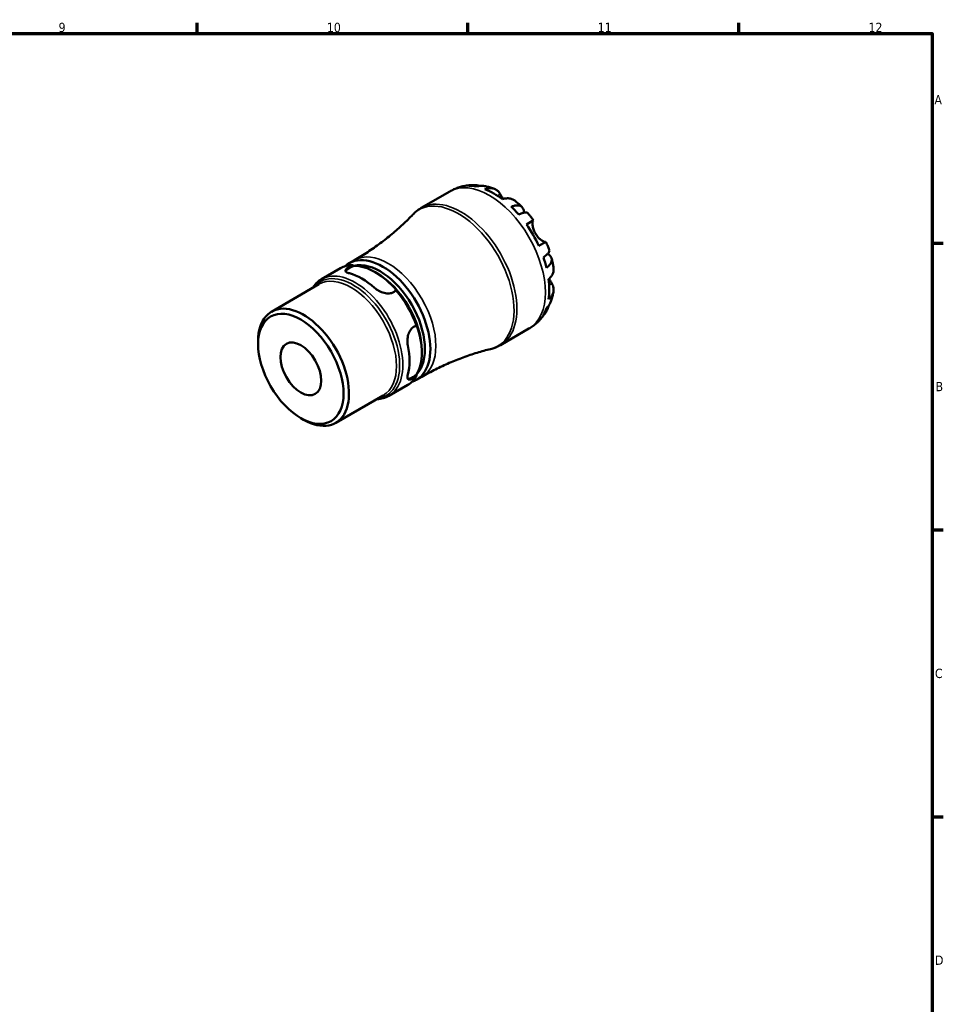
# Model space of a CAD drawing. Header units: millimetres. Extents: x -39 to 905, y -21 to 594.
# Tile 6 of 6: x 585 to 824, y 323 to 578. Entities that reach past the tile are written whole.
import ezdxf

# ---------------------------------------------------------------- set-up
doc = ezdxf.new("R2010")
doc.units = ezdxf.units.MM
for name, color, linetype, lineweight in [('Border (ANSI)', 7, 'Continuous', 70), ('Visible (ANSI)', 7, 'Continuous', 50), ('Visible Narrow (ANSI)', 7, 'Continuous', 35)]:
    doc.layers.add(name, color=color, linetype=linetype, lineweight=lineweight)
doc.styles.add('Note Text (ANSI)', font='tahoma.ttf')

# ---------------------------------------------------------------- blocks, each defined once
blk = doc.blocks.new('Borders Default Border')
at = {"layer": 'Border (ANSI)'}
for p, q in [((630.75, 574), (630.75, 576.8)), ((700.83, 574), (700.83, 576.8)), ((770.92, 574), (770.92, 576.8)), ((821, 519.75), (823.8, 519.75)), ((821, 445.5), (823.8, 445.5)), ((821, 371.25), (823.8, 371.25))]:
    blk.add_line(p, q, dxfattribs=at)
at = {"layer": 'Border (ANSI)', "flags": 128}
blk.add_lwpolyline([(20, 20), (20, 574), (821, 574), (821, 20), (20, 20)], dxfattribs=at)
at = {"layer": 'Border (ANSI)', "color": 5, "true_color": 0x0000ff, "char_height": 2.4, "attachment_point": 7, "style": 'Note Text (ANSI)'}
for s, insert in [('9', (594.92, 574.35)), ('10', (664.35, 574.35)), ('11', (734.43, 574.4)), ('12', (804.52, 574.4)), ('A', (821.58, 555.68)), ('B', (821.87, 481.43)), ('C', (821.71, 407.13)), ('D', (821.72, 332.93))]:
    blk.add_mtext(s, dxfattribs=dict(at, insert=insert))

msp = doc.modelspace()

# ---------------------------------------------------------------- linework, layer by layer
at = {"layer": 'Visible (ANSI)'}
for p, q in [((688.779, 528.873), (696.148, 533.127)), ((715.972, 524.596), (717.826, 525.666)), ((721.026, 520.124), (719.172, 519.053)), ((670.109, 514.542), (671.523, 515.359)), ((662.978, 510.426), (667.878, 513.254)), ((677.297, 511.983), (676.873, 512.228)), ((650.001, 502.009), (662.301, 509.111)), ((709.279, 493.365), (716.648, 497.62)), ((646.558, 493.584), (646.558, 494.399)), ((688.911, 491.867), (688.911, 491.377)), ((687.534, 484.361), (688.948, 485.178)), ((680.403, 480.245), (685.303, 483.073)), ((666.625, 473.214), (678.926, 480.316)), ((657.608, 474.445), (658.313, 474.038))]:
    msp.add_line(p, q, dxfattribs=at)
for centre, major_axis, start_param, end_param in [((707.53, 516.027), (-10.169, 17.614), 6.1251907, 6.1383418), ((707.53, 516.027), (-10.169, 17.614), 5.8169243, 5.9640481), ((707.53, 516.027), (-10.169, 17.614), 5.3397925, 5.6557817), ((707.53, 516.027), (-10.169, 17.614), 5.0315262, 5.17865), ((707.53, 516.027), (-10.169, 17.614), 4.5543944, 4.8703836), ((678.821, 499.452), (8.712, -15.09), 6.154803, 9.5531603), ((678.114, 499.044), (-8.212, 14.224), 3.3130388, 6.1117391), ((707.53, 516.027), (-10.169, 17.614), 4.246128, 4.3932518), ((676.59, 498.164), (-8.712, 15.09), 5.9722283, 6.2831853), ((676.873, 498.327), (-8.512, 14.744), 5.0207419, 5.9748324), ((673.423, 496.335), (-8.712, 15.09), 5.2306321, 5.7649422), ((677.297, 498.572), (-8.212, 14.224), 3.9269908, 5.4977871), ((707.53, 516.027), (-10.169, 17.614), 3.7689962, 4.0849854), ((676.59, 498.164), (8.712, -15.09), 1.2598393, 1.8817533), ((658.313, 487.612), (8.312, -14.397), 5.4977871, 10.2101761), ((707.53, 516.027), (10.169, -17.614), 0.3191372, 0.466261), ((676.873, 498.327), (8.512, -14.744), 0.3083529, 1.2624434), ((707.53, 516.027), (10.169, -17.614), 0.1448435, 0.1579946), ((673.423, 496.335), (-8.712, 15.09), 3.6598357, 4.1941459), ((676.59, 498.164), (8.712, -15.09), 0, 0.310957)]:
    msp.add_ellipse(centre, major_axis=major_axis, ratio=0.5773503, start_param=start_param, end_param=end_param, dxfattribs=at)
for major_axis in [(-7.814, 13.533), (-3.75, 6.495)]:
    msp.add_ellipse((657.608, 487.204), major_axis=major_axis, ratio=0.5773503, dxfattribs=at)
for points, knots in [([(696.148, 533.127), (696.324, 533.229), (696.503, 533.326), (696.865, 533.512), (697.048, 533.6), (697.418, 533.766), (697.605, 533.845), (697.981, 533.992), (698.17, 534.061), (698.551, 534.19), (698.743, 534.249), (698.935, 534.303)], [5.49778714, 5.49778714, 5.49778714, 5.49778714, 5.52675584, 5.52675584, 5.55572454, 5.55572454, 5.58469324, 5.58469324, 5.61366194, 5.61366194, 5.64263064, 5.64263064, 5.64263064, 5.64263064]), ([(699.201, 534.376), (699.417, 534.432), (699.634, 534.482), (700.068, 534.57), (700.285, 534.608), (700.717, 534.673), (700.934, 534.7), (701.364, 534.742), (701.579, 534.758), (702.006, 534.779), (702.218, 534.784), (702.429, 534.784)], [5.65601623, 5.65601623, 5.65601623, 5.65601623, 5.68855352, 5.68855352, 5.72109082, 5.72109082, 5.75362812, 5.75362812, 5.78616542, 5.78616542, 5.81870272, 5.81870272, 5.81870272, 5.81870272]), ([(701.064, 534.593), (701.465, 534.707), (701.876, 534.768), (702.646, 534.795), (703.076, 534.762), (703.627, 534.645), (703.754, 534.613), (703.879, 534.576)], [0.15177306, 0.15177306, 0.15177306, 0.15177306, 0.29590525, 0.29590525, 0.44401998, 0.44401998, 0.48853904, 0.48853904, 0.48853904, 0.48853904]), ([(705.096, 534.529), (704.77, 534.591), (704.439, 534.611), (703.781, 534.579), (703.399, 534.515), (703.017, 534.399)], [4.33450027, 4.33450027, 4.33450027, 4.33450027, 4.46383734, 4.46383734, 4.60796954, 4.60796954, 4.60796954, 4.60796954]), ([(705.096, 534.529), (705.278, 534.494), (705.458, 534.456), (705.816, 534.374), (705.994, 534.33), (706.345, 534.236), (706.519, 534.187), (706.864, 534.082), (707.035, 534.026), (707.373, 533.911), (707.541, 533.851), (707.707, 533.788)], [5.96036283, 5.96036283, 5.96036283, 5.96036283, 5.99054059, 5.99054059, 6.02071835, 6.02071835, 6.05089612, 6.05089612, 6.08107388, 6.08107388, 6.11125164, 6.11125164, 6.11125164, 6.11125164]), ([(705.267, 533.732), (705.626, 533.854), (705.977, 533.928), (706.61, 533.989), (706.948, 533.978), (707.58, 533.851), (707.873, 533.736), (708.368, 533.446), (708.615, 533.243), (708.974, 532.824), (709.104, 532.632), (709.214, 532.431)], [0.1517835, 0.1517835, 0.1517835, 0.1517835, 0.29453183, 0.29453183, 0.44272575, 0.44272575, 0.59091966, 0.59091966, 0.74090906, 0.74090906, 0.84386421, 0.84386421, 0.84386421, 0.84386421]), ([(709.214, 532.431), (709.226, 532.41), (709.237, 532.389), (709.313, 532.252), (709.383, 532.127), (709.526, 531.878), (709.595, 531.76), (709.754, 531.491), (709.845, 531.341), (709.946, 531.182), (709.949, 531.176), (709.953, 531.171)], [-0.51941856, -0.51941856, -0.51941856, -0.51941856, -0.50814121, -0.50814121, -0.44746114, -0.44746114, -0.39689748, -0.39689748, -0.33842903, -0.33842903, -0.33645172, -0.33645172, -0.33645172, -0.33645172]), ([(712.952, 530.769), (712.851, 530.848), (712.748, 530.918), (712.399, 531.123), (712.106, 531.239), (711.474, 531.365), (711.135, 531.376), (710.502, 531.315), (710.152, 531.241), (709.792, 531.12)], [4.22280924, 4.22280924, 4.22280924, 4.22280924, 4.28512034, 4.28512034, 4.43331426, 4.43331426, 4.58150818, 4.58150818, 4.72425651, 4.72425651, 4.72425651, 4.72425651]), ([(712.952, 530.769), (713.084, 530.665), (713.214, 530.56), (713.473, 530.346), (713.601, 530.238), (713.856, 530.019), (713.982, 529.908), (714.231, 529.684), (714.355, 529.571), (714.6, 529.341), (714.722, 529.225), (714.842, 529.108)], [0.18165919, 0.18165919, 0.18165919, 0.18165919, 0.21134692, 0.21134692, 0.24103466, 0.24103466, 0.2707224, 0.2707224, 0.30041013, 0.30041013, 0.33009787, 0.33009787, 0.33009787, 0.33009787]), ([(686.622, 527.176), (686.748, 527.308), (686.878, 527.437), (687.146, 527.687), (687.283, 527.808), (687.565, 528.044), (687.71, 528.157), (688.005, 528.376), (688.156, 528.482), (688.463, 528.684), (688.62, 528.781), (688.779, 528.873)], [5.33118121, 5.33118121, 5.33118121, 5.33118121, 5.36450239, 5.36450239, 5.39782358, 5.39782358, 5.43114477, 5.43114477, 5.46446596, 5.46446596, 5.49778714, 5.49778714, 5.49778714, 5.49778714]), ([(712.042, 529.189), (712.386, 529.327), (712.712, 529.422), (713.283, 529.533), (713.577, 529.556), (714.104, 529.509), (714.336, 529.44), (714.706, 529.243), (714.878, 529.098), (715.142, 528.725), (715.235, 528.496), (715.327, 528.083), (715.349, 527.877), (715.351, 527.651)], [0.15177306, 0.15177306, 0.15177306, 0.15177306, 0.29590525, 0.29590525, 0.44401998, 0.44401998, 0.5921347, 0.5921347, 0.74055955, 0.74055955, 0.88898439, 0.88898439, 0.99923478, 0.99923478, 0.99923478, 0.99923478]), ([(716.297, 527.573), (716.243, 527.634), (716.167, 527.676), (715.956, 527.73), (715.787, 527.732), (715.369, 527.664), (715.12, 527.593), (714.618, 527.411), (714.32, 527.285), (713.995, 527.128)], [4.05772944, 4.05772944, 4.05772944, 4.05772944, 4.16760789, 4.16760789, 4.31572262, 4.31572262, 4.46383734, 4.46383734, 4.60796954, 4.60796954, 4.60796954, 4.60796954]), ([(686.622, 527.176), (685.796, 526.314), (684.93, 525.456), (683.118, 523.762), (682.172, 522.926), (680.21, 521.287), (679.193, 520.486), (677.096, 518.929), (676.016, 518.173), (673.805, 516.721), (672.673, 516.023), (671.523, 515.359)], [5.33118121, 5.33118121, 5.33118121, 5.33118121, 5.36450239, 5.36450239, 5.39782358, 5.39782358, 5.43114477, 5.43114477, 5.46446596, 5.46446596, 5.49778714, 5.49778714, 5.49778714, 5.49778714]), ([(716.297, 527.573), (716.404, 527.451), (716.511, 527.328), (716.721, 527.079), (716.825, 526.954), (717.031, 526.701), (717.133, 526.574), (717.334, 526.318), (717.434, 526.189), (717.632, 525.929), (717.729, 525.798), (717.826, 525.666)], [0.45459303, 0.45459303, 0.45459303, 0.45459303, 0.4832676, 0.4832676, 0.51194216, 0.51194216, 0.54061673, 0.54061673, 0.56929129, 0.56929129, 0.59796586, 0.59796586, 0.59796586, 0.59796586]), ([(717.727, 525.609), (717.705, 525.596), (717.684, 525.573), (717.637, 525.493), (717.614, 525.425), (717.579, 525.249), (717.567, 525.142), (717.556, 524.846), (717.564, 524.643), (717.625, 524.101), (717.694, 523.748), (717.928, 523.001), (718.094, 522.614), (718.305, 522.248)], [-0.51605321, -0.51605321, -0.51605321, -0.51605321, -0.46927389, -0.46927389, -0.40272959, -0.40272959, -0.33754407, -0.33754407, -0.24860938, -0.24860938, -0.12674173, -0.12674173, 0, 0, 0, 0]), ([(718.305, 522.248), (718.409, 522.067), (718.524, 521.893), (718.777, 521.55), (718.915, 521.384), (719.278, 520.994), (719.506, 520.79), (719.926, 520.464), (720.115, 520.34), (720.399, 520.183), (720.503, 520.135), (720.681, 520.069), (720.754, 520.052), (720.862, 520.044), (720.9, 520.051), (720.927, 520.067)], [0, 0, 0, 0, 0.0626039, 0.0626039, 0.12946018, 0.12946018, 0.23227607, 0.23227607, 0.32766079, 0.32766079, 0.39439512, 0.39439512, 0.45981717, 0.45981717, 0.51643089, 0.51643089, 0.51643089, 0.51643089]), ([(721.026, 520.124), (721.092, 519.974), (721.156, 519.824), (721.282, 519.523), (721.344, 519.372), (721.465, 519.07), (721.525, 518.918), (721.64, 518.613), (721.697, 518.46), (721.807, 518.154), (721.861, 518), (721.913, 517.846)], [0.97283047, 0.97283047, 0.97283047, 0.97283047, 1.00150504, 1.00150504, 1.0301796, 1.0301796, 1.05885417, 1.05885417, 1.08752873, 1.08752873, 1.1162033, 1.1162033, 1.1162033, 1.1162033]), ([(720.376, 516.075), (720.675, 516.278), (720.933, 516.473), (721.342, 516.817), (721.528, 516.997), (721.796, 517.325), (721.878, 517.473), (721.937, 517.683), (721.939, 517.769), (721.913, 517.846)], [0.15177306, 0.15177306, 0.15177306, 0.15177306, 0.29590525, 0.29590525, 0.44401998, 0.44401998, 0.5921347, 0.5921347, 0.70201315, 0.70201315, 0.70201315, 0.70201315]), ([(721.507, 516.988), (721.702, 516.874), (721.869, 516.752), (722.181, 516.465), (722.333, 516.271), (722.524, 515.855), (722.564, 515.634), (722.549, 515.215), (722.493, 514.979), (722.27, 514.5), (722.103, 514.256), (721.722, 513.817), (721.476, 513.583), (721.185, 513.353)], [3.76050782, 3.76050782, 3.76050782, 3.76050782, 3.8707582, 3.8707582, 4.01918305, 4.01918305, 4.16760789, 4.16760789, 4.31572262, 4.31572262, 4.46383734, 4.46383734, 4.60796954, 4.60796954, 4.60796954, 4.60796954]), ([(722.515, 515.819), (722.556, 515.656), (722.596, 515.493), (722.672, 515.166), (722.708, 515.002), (722.777, 514.674), (722.81, 514.509), (722.873, 514.18), (722.902, 514.014), (722.958, 513.683), (722.984, 513.518), (723.008, 513.352)], [1.24069846, 1.24069846, 1.24069846, 1.24069846, 1.27038619, 1.27038619, 1.30007393, 1.30007393, 1.32976167, 1.32976167, 1.3594494, 1.3594494, 1.38913714, 1.38913714, 1.38913714, 1.38913714]), ([(670.171, 511.936), (669.851, 512.02), (669.579, 512.128), (669.224, 512.375), (669.14, 512.514), (669.151, 512.795), (669.238, 512.954), (669.591, 513.3), (669.858, 513.488), (670.398, 513.799), (670.667, 513.937), (670.961, 514.07)], [0.53228216, 0.53228216, 0.53228216, 0.53228216, 0.67293599, 0.67293599, 0.81358982, 0.81358982, 0.94610562, 0.94610562, 1.07862142, 1.07862142, 1.17509715, 1.17509715, 1.17509715, 1.17509715]), ([(669.192, 512.47), (669.235, 512.56), (669.309, 512.658), (669.591, 512.931), (669.858, 513.118), (670.483, 513.478), (670.876, 513.672), (671.314, 513.855), (671.33, 513.861), (671.345, 513.867)], [0.8675198, 0.8675198, 0.8675198, 0.8675198, 0.94733704, 0.94733704, 1.07990221, 1.07990221, 1.21246739, 1.21246739, 1.21729798, 1.21729798, 1.21729798, 1.21729798]), ([(721.732, 510.44), (722.017, 510.69), (722.256, 510.957), (722.625, 511.475), (722.785, 511.773), (722.992, 512.384), (723.038, 512.695), (723.035, 513.1), (723.026, 513.225), (723.007, 513.352)], [0.1517835, 0.1517835, 0.1517835, 0.1517835, 0.29453183, 0.29453183, 0.44272575, 0.44272575, 0.59091966, 0.59091966, 0.65323077, 0.65323077, 0.65323077, 0.65323077]), ([(660.638, 508.15), (660.719, 508.278), (660.804, 508.402), (661.461, 509.31), (662.167, 509.957), (662.978, 510.426)], [5.20624879, 5.20624879, 5.20624879, 5.20624879, 5.24520362, 5.24520362, 5.49778714, 5.49778714, 5.49778714, 5.49778714]), ([(721.857, 510.553), (721.938, 510.397), (722.02, 510.248), (722.192, 509.939), (722.282, 509.784), (722.442, 509.511), (722.513, 509.392), (722.579, 509.284)], [-1.87571214, -1.87571214, -1.87571214, -1.87571214, -1.81973063, -1.81973063, -1.75376732, -1.75376732, -1.69399568, -1.69399568, -1.69399568, -1.69399568]), ([(682.219, 507.57), (682.058, 507.361), (681.853, 507.186), (681.626, 507.054), (681.313, 506.874), (680.921, 506.759), (680.073, 506.699), (679.618, 506.752), (678.749, 506.967), (678.274, 507.15), (677.398, 507.614), (676.996, 507.895), (676.676, 508.18)], [-0.09647573, -0.09647573, -0.09647573, -0.09647573, 0, 0, 0, 0.1325158, 0.1325158, 0.2650316, 0.2650316, 0.40568543, 0.40568543, 0.54633926, 0.54633926, 0.54633926, 0.54633926]), ([(722.579, 509.284), (722.698, 509.087), (722.799, 508.879), (722.982, 508.359), (723.034, 508.044), (723.038, 507.47), (722.992, 507.158), (722.785, 506.548), (722.625, 506.249), (722.256, 505.731), (722.017, 505.464), (721.732, 505.214)], [4.03217579, 4.03217579, 4.03217579, 4.03217579, 4.13513094, 4.13513094, 4.28512034, 4.28512034, 4.43331426, 4.43331426, 4.58150818, 4.58150818, 4.72425651, 4.72425651, 4.72425651, 4.72425651]), ([(723, 507.3), (722.972, 507.124), (722.94, 506.949), (722.871, 506.598), (722.833, 506.423), (722.751, 506.072), (722.707, 505.896), (722.613, 505.545), (722.562, 505.369), (722.455, 505.018), (722.397, 504.843), (722.336, 504.668)], [1.74272999, 1.74272999, 1.74272999, 1.74272999, 1.77290775, 1.77290775, 1.80308552, 1.80308552, 1.83326328, 1.83326328, 1.86344104, 1.86344104, 1.89361881, 1.89361881, 1.89361881, 1.89361881]), ([(721.185, 502.933), (721.476, 503.205), (721.722, 503.505), (722.078, 504.058), (722.227, 504.355), (722.336, 504.668)], [0.15177306, 0.15177306, 0.15177306, 0.15177306, 0.29590525, 0.29590525, 0.42524232, 0.42524232, 0.42524232, 0.42524232]), ([(721.224, 502.231), (721.118, 502.048), (721.007, 501.867), (720.776, 501.507), (720.655, 501.33), (720.403, 500.978), (720.272, 500.804), (719.999, 500.462), (719.858, 500.293), (719.564, 499.962), (719.413, 499.799), (719.256, 499.64)], [2.03527892, 2.03527892, 2.03527892, 2.03527892, 2.06781622, 2.06781622, 2.10035351, 2.10035351, 2.13289081, 2.13289081, 2.16542811, 2.16542811, 2.19796541, 2.19796541, 2.19796541, 2.19796541]), ([(721.768, 503.591), (721.737, 503.464), (721.702, 503.338), (721.528, 502.802), (721.342, 502.414), (720.933, 501.76), (720.675, 501.435), (720.376, 501.145)], [4.27120356, 4.27120356, 4.27120356, 4.27120356, 4.31572262, 4.31572262, 4.46383734, 4.46383734, 4.60796954, 4.60796954, 4.60796954, 4.60796954]), ([(685.308, 493.23), (685.22, 493.65), (685.178, 494.138), (685.214, 495.13), (685.293, 495.632), (685.542, 496.492), (685.723, 496.913), (686.199, 497.617), (686.495, 497.899), (687.035, 498.211), (687.289, 498.3), (687.551, 498.335)], [0.53228216, 0.53228216, 0.53228216, 0.53228216, 0.67293599, 0.67293599, 0.81358982, 0.81358982, 0.94610562, 0.94610562, 1.07862142, 1.07862142, 1.17509715, 1.17509715, 1.17509715, 1.17509715]), ([(719.06, 499.445), (718.917, 499.306), (718.77, 499.17), (718.468, 498.904), (718.314, 498.774), (717.998, 498.522), (717.837, 498.4), (717.507, 498.163), (717.34, 498.049), (716.998, 497.828), (716.824, 497.722), (716.648, 497.62)], [2.21135099, 2.21135099, 2.21135099, 2.21135099, 2.24031969, 2.24031969, 2.26928839, 2.26928839, 2.29825709, 2.29825709, 2.32722579, 2.32722579, 2.35619449, 2.35619449, 2.35619449, 2.35619449]), ([(688.948, 485.178), (690.098, 485.842), (691.268, 486.473), (693.632, 487.662), (694.826, 488.219), (697.223, 489.257), (698.426, 489.737), (700.826, 490.617), (702.022, 491.018), (704.396, 491.74), (705.572, 492.062), (706.731, 492.345)], [2.35619449, 2.35619449, 2.35619449, 2.35619449, 2.38951568, 2.38951568, 2.42283686, 2.42283686, 2.45615805, 2.45615805, 2.48947924, 2.48947924, 2.52280043, 2.52280043, 2.52280043, 2.52280043]), ([(709.279, 493.365), (709.12, 493.273), (708.958, 493.186), (708.629, 493.021), (708.462, 492.943), (708.125, 492.797), (707.954, 492.729), (707.61, 492.602), (707.436, 492.544), (707.085, 492.437), (706.909, 492.389), (706.731, 492.345)], [2.35619449, 2.35619449, 2.35619449, 2.35619449, 2.38951568, 2.38951568, 2.42283686, 2.42283686, 2.45615805, 2.45615805, 2.48947924, 2.48947924, 2.52280043, 2.52280043, 2.52280043, 2.52280043]), ([(687.551, 485.336), (687.289, 485.148), (687.035, 484.984), (686.807, 484.852), (686.495, 484.672), (686.199, 484.535), (685.723, 484.402), (685.542, 484.406), (685.293, 484.537), (685.214, 484.679), (685.178, 485.11), (685.22, 485.4), (685.308, 485.718)], [-0.09647573, -0.09647573, -0.09647573, -0.09647573, 0, 0, 0, 0.1325158, 0.1325158, 0.2650316, 0.2650316, 0.40568543, 0.40568543, 0.54633926, 0.54633926, 0.54633926, 0.54633926]), ([(687.567, 485.77), (687.554, 485.76), (687.541, 485.75), (687.164, 485.461), (686.799, 485.218), (686.487, 485.037), (686.174, 484.857), (685.88, 484.719), (685.502, 484.611), (685.38, 484.596), (685.281, 484.604)], [-0.13739577, -0.13739577, -0.13739577, -0.13739577, -0.13256517, -0.13256517, 0, 0, 0, 0.13256517, 0.13256517, 0.21238241, 0.21238241, 0.21238241, 0.21238241]), ([(680.403, 480.245), (679.472, 479.707), (678.405, 479.409), (677.274, 479.356), (677.268, 479.356), (677.263, 479.356)], [2.35619449, 2.35619449, 2.35619449, 2.35619449, 2.64629519, 2.64629519, 2.64773285, 2.64773285, 2.64773285, 2.64773285])]:
    msp.add_open_spline(points, degree=3, knots=knots, dxfattribs=at)
for points in [[(699.201, 534.376), (699.163, 534.366), (699.125, 534.355), (699.087, 534.345)], [(670.961, 514.07), (671.084, 514.002), (671.212, 513.934), (671.345, 513.867)], [(682.4, 507.485), (682.347, 507.505), (682.286, 507.534), (682.219, 507.57)], [(719.172, 499.556), (719.2, 499.584), (719.228, 499.612), (719.256, 499.64)], [(687.551, 498.335), (687.553, 498.412), (687.558, 498.479), (687.567, 498.535)], [(687.567, 485.77), (687.558, 485.621), (687.553, 485.476), (687.551, 485.336)]]:
    msp.add_open_spline(points, degree=3, dxfattribs=at)
at = {"layer": 'Visible Narrow (ANSI)'}
for p, q in [((709.214, 532.431), (708.513, 532.026)), ((722.579, 509.284), (721.877, 508.879))]:
    msp.add_line(p, q, dxfattribs=at)
for centre, major_axis, start_param, end_param in [((706.398, 515.374), (-10.25, 17.754), 3.1415927, 6.2831853), ((698.367, 510.737), (-10.196, 17.66), 2.9749867, 6.4497912), ((699.029, 511.119), (10.25, -17.754), 0, 3.1415927), ((680.235, 500.268), (-8.712, 15.09), 3.1415927, 6.2831853), ((671.691, 495.335), (8.712, -15.09), 0, 3.1415927), ((671.152, 495.024), (8.512, -14.744), 6.0659178, 9.6420455), ((670.614, 494.713), (-8.312, 14.397), 3.1415927, 6.2831853)]:
    msp.add_ellipse(centre, major_axis=major_axis, ratio=0.5773503, start_param=start_param, end_param=end_param, dxfattribs=at)

# ---------------------------------------------------------------- block references
msp.add_blockref('Borders Default Border', (0, 0))

doc.saveas('drawing.dxf')
